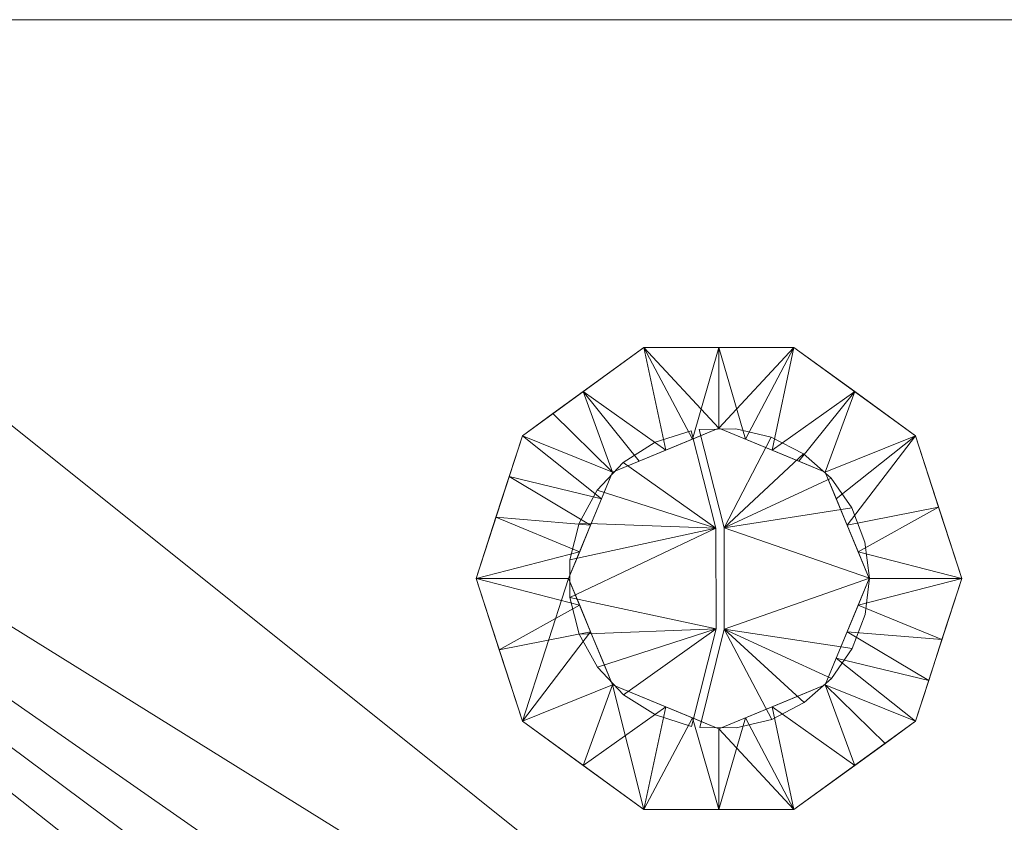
# Model space of a CAD drawing. Header units: millimetres. Extents: x -15489 to 15034, y -13406 to 13375.
# Tile 8 of 15: x -774 to -653, y -2505 to -2406. Entities that reach past the tile are written whole.
import ezdxf

# ---------------------------------------------------------------- set-up
doc = ezdxf.new("R2010")
doc.units = ezdxf.units.MM
doc.layers.add('P-SANR-FIXT', color=6, linetype='Continuous', lineweight=9)

# ---------------------------------------------------------------- blocks, each defined once
blk = doc.blocks.new('CCASC162-0200410F0_REVIT - Loven Soft Close Seat Cover-323034-_3D_')
at = {"layer": 'P-SANR-FIXT'}
mesh = blk.add_polyface(dxfattribs=at)
corners = [(208, -16, 750), (-208, -16, 750), (-208, -146, 750), (-205.88, -149.56, 750), (-199.57, -153.04, 750), (-189.2, -156.39, 750), (-174.98, -159.52, 750), (-157.2, -162.37, 750), (-136.21, -164.89, 750), (-112.45, -167.03, 750), (-86.41, -168.74, 750), (-58.6, -169.99, 750), (-29.6, -170.75, 750), (0, -171, 750), (29.6, -170.75, 750), (58.6, -169.99, 750), (86.41, -168.74, 750), (112.45, -167.03, 750), (136.21, -164.89, 750), (157.2, -162.37, 750), (174.98, -159.52, 750), (189.2, -156.39, 750), (199.57, -153.04, 750), (205.88, -149.56, 750), (208, -146, 750)]
mesh.append_faces([[corners[k] for k in face] for face in [(4, 2, 3)]], dxfattribs={"vtx0": -1})
mesh.append_faces([[corners[k] for k in face] for face in [(2, 4, 5, 6), (1, 11, 12, 13), (1, 8, 9, 10)]], dxfattribs={"vtx0": -1, "vtx3": -1})
mesh.append_faces([[corners[k] for k in face] for face in [(19, 20, 0, 18), (17, 18, 0, 16), (15, 16, 0, 14), (10, 11, 1), (7, 8, 1)]], dxfattribs={"vtx1": -1, "vtx2": -1})
mesh.append_faces([[corners[k] for k in face] for face in [(24, 0, 20, 21), (13, 14, 0, 1), (1, 2, 6, 7)]], dxfattribs={"vtx1": -1, "vtx3": -1})
mesh.append_faces([[corners[k] for k in face] for face in [(22, 23, 24, 21)]], dxfattribs={"vtx2": -1})
mesh = blk.add_polyface(dxfattribs=at)
corners = [(208, -16, 725.5), (208, -146, 725.5), (205.88, -149.56, 725.5), (199.57, -153.04, 725.5), (189.2, -156.39, 725.5), (174.98, -159.52, 725.5), (157.2, -162.37, 725.5), (136.21, -164.89, 725.5), (112.45, -167.03, 725.5), (86.41, -168.74, 725.5), (58.6, -169.99, 725.5), (29.6, -170.75, 725.5), (0, -171, 725.5), (-29.6, -170.75, 725.5), (-58.6, -169.99, 725.5), (-86.41, -168.74, 725.5), (-112.45, -167.03, 725.5), (-136.21, -164.89, 725.5), (-157.2, -162.37, 725.5), (-174.98, -159.52, 725.5), (-189.2, -156.39, 725.5), (-199.57, -153.04, 725.5), (-205.88, -149.56, 725.5), (-208, -146, 725.5), (-208, -16, 725.5)]
mesh.append_faces([[corners[k] for k in face] for face in [(3, 1, 2)]], dxfattribs={"vtx0": -1})
mesh.append_faces([[corners[k] for k in face] for face in [(1, 3, 4, 5), (0, 10, 11, 12), (0, 7, 8, 9)]], dxfattribs={"vtx0": -1, "vtx3": -1})
mesh.append_faces([[corners[k] for k in face] for face in [(18, 19, 24, 17), (16, 17, 24, 15), (14, 15, 24, 13), (9, 10, 0), (6, 7, 0)]], dxfattribs={"vtx1": -1, "vtx2": -1})
mesh.append_faces([[corners[k] for k in face] for face in [(23, 24, 19, 20), (12, 13, 24, 0), (0, 1, 5, 6)]], dxfattribs={"vtx1": -1, "vtx3": -1})
mesh.append_faces([[corners[k] for k in face] for face in [(21, 22, 23, 20)]], dxfattribs={"vtx2": -1})
mesh = blk.add_polyface(dxfattribs=at)
corners = [(208, -16, 750), (208, -16, 725.5), (-208, -16, 725.5), (-208, -16, 750)]
mesh.append_faces([[corners[k] for k in face] for face in [(0, 1, 2, 3)]])
mesh = blk.add_polyface(dxfattribs=at)
corners = [(-208, -146, 725), (-201.96, -151.98, 725), (-184.17, -157.62, 725), (-155.69, -162.58, 725), (-118.16, -166.57, 725), (-73.76, -169.38, 725), (-25.07, -170.82, 725), (25.07, -170.82, 725), (73.76, -169.38, 725), (118.16, -166.57, 725), (155.69, -162.58, 725), (184.17, -157.62, 725), (201.96, -151.98, 725), (208, -146, 725), (208, -16, 725), (-208, -16, 725)]
mesh.append_faces([[corners[k] for k in face] for face in [(7, 14, 15, 6)]], dxfattribs={"vtx0": -1, "vtx2": -1})
mesh.append_faces([[corners[k] for k in face] for face in [(15, 2, 3, 4)]], dxfattribs={"vtx0": -1, "vtx3": -1})
mesh.append_faces([[corners[k] for k in face] for face in [(13, 14, 11, 12)]], dxfattribs={"vtx1": -1})
mesh.append_faces([[corners[k] for k in face] for face in [(10, 11, 14, 9), (8, 9, 14, 7), (5, 6, 15, 4)]], dxfattribs={"vtx1": -1, "vtx2": -1})
mesh.append_faces([[corners[k] for k in face] for face in [(0, 1, 2, 15)]], dxfattribs={"vtx2": -1})
mesh = blk.add_polyface(dxfattribs=at)
corners = [(-208, -136, 420), (-208, -16, 420), (208, -16, 420), (208, -136, 420), (201.96, -141.98, 420), (184.17, -147.62, 420), (155.69, -152.58, 420), (118.16, -156.57, 420), (73.76, -159.38, 420), (25.07, -160.82, 420), (-25.07, -160.82, 420), (-73.76, -159.38, 420), (-118.16, -156.57, 420), (-155.69, -152.58, 420), (-184.17, -147.62, 420), (-201.96, -141.98, 420)]
mesh.append_faces([[corners[k] for k in face] for face in [(5, 2, 3, 4)]], dxfattribs={"vtx0": -1})
mesh.append_faces([[corners[k] for k in face] for face in [(10, 1, 9)]], dxfattribs={"vtx0": -1, "vtx1": -1})
mesh.append_faces([[corners[k] for k in face] for face in [(2, 8, 9, 1), (2, 5, 6)]], dxfattribs={"vtx0": -1, "vtx2": -1})
mesh.append_faces([[corners[k] for k in face] for face in [(2, 6, 7, 8), (1, 10, 11, 12), (1, 12, 13, 14)]], dxfattribs={"vtx0": -1, "vtx3": -1})
mesh.append_faces([[corners[k] for k in face] for face in [(14, 15, 0, 1)]], dxfattribs={"vtx3": -1})
mesh = blk.add_polyface(dxfattribs=at)
corners = [(-208, -16, 420), (-208, -16, 725), (208, -16, 725), (208, -16, 420)]
mesh.append_faces([[corners[k] for k in face] for face in [(0, 1, 2, 3)]])
mesh = blk.add_polyface(dxfattribs=at)
corners = [(208, -16, 390), (200.68, -16, 348.34), (199.93, -16, 348.34), (180.6, -16, 248.67), (150, -16, 248.67), (150, -16), (-150, -16), (-150, -16, 248.67), (-180.6, -16, 248.67), (-199.93, -16, 348.34), (-200.68, -16, 348.34), (-208, -16, 390), (-208, -16, 420), (208, -16, 420)]
mesh.append_faces([[corners[k] for k in face] for face in [(2, 13, 0, 1)]], dxfattribs={"vtx0": -1})
mesh.append_faces([[corners[k] for k in face] for face in [(13, 2, 9, 12)]], dxfattribs={"vtx0": -1, "vtx1": -1, "vtx2": -1})
mesh.append_faces([[corners[k] for k in face] for face in [(2, 3, 4, 7), (7, 8, 9, 2)]], dxfattribs={"vtx2": -1, "vtx3": -1})
mesh.append_faces([[corners[k] for k in face] for face in [(4, 5, 6, 7), (9, 10, 11, 12)]], dxfattribs={"vtx3": -1})
mesh = blk.add_polyface(dxfattribs=at)
corners = [(208, -16, 420), (-208, -16, 420), (-208, -136, 420), (-205.88, -139.56, 420), (-199.57, -143.04, 420), (-189.2, -146.39, 420), (-174.98, -149.52, 420), (-157.2, -152.37, 420), (-136.21, -154.89, 420), (-112.45, -157.03, 420), (-86.41, -158.74, 420), (-58.6, -159.99, 420), (-29.6, -160.75, 420), (0, -161, 420), (29.6, -160.75, 420), (58.6, -159.99, 420), (86.41, -158.74, 420), (112.45, -157.03, 420), (136.21, -154.89, 420), (157.2, -152.37, 420), (174.98, -149.52, 420), (189.2, -146.39, 420), (199.57, -143.04, 420), (205.88, -139.56, 420), (208, -136, 420)]
mesh.append_faces([[corners[k] for k in face] for face in [(4, 2, 3)]], dxfattribs={"vtx0": -1})
mesh.append_faces([[corners[k] for k in face] for face in [(2, 4, 5, 6), (1, 11, 12, 13), (1, 8, 9, 10)]], dxfattribs={"vtx0": -1, "vtx3": -1})
mesh.append_faces([[corners[k] for k in face] for face in [(19, 20, 0, 18), (17, 18, 0, 16), (15, 16, 0, 14), (10, 11, 1), (7, 8, 1)]], dxfattribs={"vtx1": -1, "vtx2": -1})
mesh.append_faces([[corners[k] for k in face] for face in [(24, 0, 20, 21), (13, 14, 0, 1), (1, 2, 6, 7)]], dxfattribs={"vtx1": -1, "vtx3": -1})
mesh.append_faces([[corners[k] for k in face] for face in [(22, 23, 24, 21)]], dxfattribs={"vtx2": -1})
mesh = blk.add_polyface(dxfattribs=at)
corners = [(-196.32, -256, 323.52), (-200.68, -16, 348.34), (-199.93, -16, 348.34), (-199.52, -36, 346.28), (-150, -36, 346.28), (-150, -256, 323.52), (-150, -256.57, 323.46), (-150, -257.14, 323.4), (-196.29, -257.14, 323.4), (-196.3, -256.57, 323.46), (200.68, -16, 348.34), (196.32, -256, 323.52), (196.3, -256.57, 323.46), (196.29, -257.14, 323.4), (150, -257.14, 323.4), (150, -256.57, 323.46), (150, -256, 323.52), (150, -36, 346.28), (199.52, -36, 346.28), (199.93, -16, 348.34)]
mesh.append_faces([[corners[k] for k in face] for face in [(3, 1, 2)]], dxfattribs={"vtx0": -1})
mesh.append_faces([[corners[k] for k in face] for face in [(1, 3, 0)]], dxfattribs={"vtx0": -1, "vtx1": -1})
mesh.append_faces([[corners[k] for k in face] for face in [(16, 11, 12, 15)]], dxfattribs={"vtx0": -1, "vtx2": -1})
mesh.append_faces([[corners[k] for k in face] for face in [(4, 5, 0, 3), (17, 18, 11, 16), (10, 11, 18)]], dxfattribs={"vtx1": -1, "vtx2": -1})
mesh.append_faces([[corners[k] for k in face] for face in [(5, 6, 9, 0)]], dxfattribs={"vtx1": -1, "vtx3": -1})
mesh.append_faces([[corners[k] for k in face] for face in [(18, 19, 10), (13, 14, 15, 12)]], dxfattribs={"vtx2": -1})
mesh.append_faces([[corners[k] for k in face] for face in [(6, 7, 8, 9)]], dxfattribs={"vtx3": -1})
mesh = blk.add_polyface(dxfattribs=at)
corners = [(-177.02, -22.36, 230.2), (-178.12, -18.88, 235.84), (-179.33, -16.73, 242.1), (-180.6, -16, 248.67), (-150, -16, 248.67), (-150, -16.73, 242.1), (-150, -18.88, 235.84), (-150, -22.36, 230.2), (180.6, -16, 248.67), (179.33, -16.73, 242.1), (178.12, -18.88, 235.84), (177.02, -22.36, 230.2), (150, -22.36, 230.2), (150, -18.88, 235.84), (150, -16.73, 242.1), (150, -16, 248.67)]
mesh.append_faces([[corners[k] for k in face] for face in [(9, 14, 15, 8)]], dxfattribs={"vtx0": -1})
mesh.append_faces([[corners[k] for k in face] for face in [(10, 13, 14, 9)]], dxfattribs={"vtx0": -1, "vtx2": -1})
mesh.append_faces([[corners[k] for k in face] for face in [(0, 1, 6, 7)]], dxfattribs={"vtx1": -1})
mesh.append_faces([[corners[k] for k in face] for face in [(5, 6, 1, 2)]], dxfattribs={"vtx1": -1, "vtx3": -1})
mesh.append_faces([[corners[k] for k in face] for face in [(11, 12, 13, 10)]], dxfattribs={"vtx2": -1})
mesh.append_faces([[corners[k] for k in face] for face in [(2, 3, 4, 5)]], dxfattribs={"vtx3": -1})
mesh = blk.add_polyface(dxfattribs=at)
corners = [(-150, -256), (-150, -16), (150, -16), (150, -256), (147.72, -325.46), (140.95, -392.81), (129.9, -456), (114.91, -513.12), (96.42, -562.42), (75, -602.41), (51.3, -631.88), (26.05, -649.92), (0, -656), (-26.05, -649.92), (-51.3, -631.88), (-75, -602.41), (-96.42, -562.42), (-114.91, -513.12), (-129.9, -456), (-140.95, -392.81), (-147.72, -325.46)]
mesh.append_faces([[corners[k] for k in face] for face in [(17, 7, 8, 16), (15, 9, 10, 14), (16, 8, 9, 15), (18, 6, 7, 17), (19, 5, 6, 18), (20, 4, 5, 19), (14, 10, 11, 13)]], dxfattribs={"vtx0": -1, "vtx2": -1})
mesh.append_faces([[corners[k] for k in face] for face in [(2, 3, 1), (12, 13, 11)]], dxfattribs={"vtx1": -1})
mesh.append_faces([[corners[k] for k in face] for face in [(20, 0, 4)]], dxfattribs={"vtx1": -1, "vtx2": -1})
mesh.append_faces([[corners[k] for k in face] for face in [(3, 4, 0, 1)]], dxfattribs={"vtx1": -1, "vtx3": -1})
mesh = blk.add_polyface(dxfattribs=at)
corners = [(-165.75, -67.81, 172.02), (-177.02, -22.36, 230.2), (-150, -22.36, 230.2), (-150, -67.81, 172.02), (177.02, -22.36, 230.2), (165.75, -67.81, 172.02), (150, -67.81, 172.02), (150, -22.36, 230.2)]
mesh.append_faces([[corners[k] for k in face] for face in [(2, 3, 0, 1), (7, 4, 5, 6)]])
mesh = blk.add_polyface(dxfattribs=at)
corners = [(-199.52, -36, 346.28), (-180.6, -36, 248.67), (-150, -36, 248.67), (-150, -36, 346.28), (180.6, -36, 248.67), (199.52, -36, 346.28), (150, -36, 346.28), (150, -36, 248.67)]
mesh.append_faces([[corners[k] for k in face] for face in [(1, 2, 3, 0), (4, 5, 6, 7)]])
mesh = blk.add_polyface(dxfattribs=at)
corners = [(-180.6, -36, 248.67), (-180.18, -36.24, 246.48), (-179.77, -36.96, 244.4), (-179.41, -38.12, 242.52), (-150, -38.12, 242.52), (-150, -36.96, 244.4), (-150, -36.24, 246.48), (-150, -36, 248.67), (179.41, -38.12, 242.52), (179.77, -36.96, 244.4), (180.18, -36.24, 246.48), (180.6, -36, 248.67), (150, -36, 248.67), (150, -36.24, 246.48), (150, -36.96, 244.4), (150, -38.12, 242.52)]
mesh.append_faces([[corners[k] for k in face] for face in [(1, 6, 7, 0)]], dxfattribs={"vtx0": -1})
mesh.append_faces([[corners[k] for k in face] for face in [(6, 1, 2, 5)]], dxfattribs={"vtx0": -1, "vtx2": -1})
mesh.append_faces([[corners[k] for k in face] for face in [(8, 9, 14, 15)]], dxfattribs={"vtx1": -1})
mesh.append_faces([[corners[k] for k in face] for face in [(9, 10, 13, 14)]], dxfattribs={"vtx1": -1, "vtx3": -1})
mesh.append_faces([[corners[k] for k in face] for face in [(3, 4, 5, 2)]], dxfattribs={"vtx2": -1})
mesh.append_faces([[corners[k] for k in face] for face in [(10, 11, 12, 13)]], dxfattribs={"vtx3": -1})
mesh = blk.add_polyface(dxfattribs=at)
corners = [(-179.41, -38.12, 242.52), (-168.51, -82.06, 186.28), (-150, -82.06, 186.28), (-150, -38.12, 242.52), (168.51, -82.06, 186.28), (179.41, -38.12, 242.52), (150, -38.12, 242.52), (150, -82.06, 186.28)]
mesh.append_faces([[corners[k] for k in face] for face in [(1, 2, 3, 0), (4, 5, 6, 7)]])
mesh = blk.add_polyface(dxfattribs=at)
corners = [(-150, -42.41, 90.8), (-163.55, -62.74, 160.71), (-150, -62.74, 160.71), (163.55, -62.74, 160.71), (150, -42.41, 90.8), (150, -62.74, 160.71)]
mesh.append_faces([[corners[k] for k in face] for face in [(0, 1, 2), (3, 4, 5)]])
mesh = blk.add_polyface(dxfattribs=at)
corners = [(-18.57, -85, 758), (-13.13, -71.87, 758), (0, -66.43, 758), (13.13, -71.87, 758), (18.57, -85, 758), (30, -85, 750), (24.27, -67.37, 750), (9.27, -56.47, 750), (-9.27, -56.47, 750), (-24.27, -67.37, 750), (-30, -85, 750), (-6.57, -69.15, 758), (6.57, -69.15, 758), (15.85, -78.43, 758), (27.14, -76.18, 750), (-27.55, -77.45, 750), (-15.85, -78.43, 758), (-14.49, -75.15, 758), (16.77, -61.92, 750), (-16.77, -61.92, 750), (0, -56.47, 750), (-3.28, -67.79, 758), (3.28, -67.79, 758), (14.49, -75.15, 758), (17.21, -81.72, 758), (-25.91, -72.41, 750), (-17.21, -81.72, 758), (9.85, -70.51, 758), (-20.52, -64.64, 750), (-9.85, -70.51, 758)]
mesh.append_faces([[corners[k] for k in face] for face in [(26, 10, 0)]], dxfattribs={"vtx0": -1})
mesh.append_faces([[corners[k] for k in face] for face in [(6, 13, 14), (1, 9, 17), (2, 20, 21), (10, 26, 15), (20, 22, 7), (22, 20, 2), (17, 25, 16)]], dxfattribs={"vtx0": -1, "vtx1": -1})
mesh.append_faces([[corners[k] for k in face] for face in [(1, 28, 9), (18, 12, 27), (1, 19, 28), (6, 3, 23), (8, 11, 21), (11, 8, 19), (17, 9, 25), (12, 18, 7), (16, 25, 15), (24, 5, 14), (3, 6, 18), (14, 13, 24), (19, 1, 29)]], dxfattribs={"vtx0": -1, "vtx2": -1})
mesh.append_faces([[corners[k] for k in face] for face in [(23, 13, 6), (29, 11, 19), (20, 8, 21), (22, 12, 7), (26, 16, 15), (27, 3, 18)]], dxfattribs={"vtx1": -1, "vtx2": -1})
mesh.append_faces([[corners[k] for k in face] for face in [(24, 4, 5)]], dxfattribs={"vtx2": -1})
mesh = blk.add_polyface(dxfattribs=at)
corners = [(-30, -85, 750), (-24.27, -67.37, 750), (-9.27, -56.47, 750), (9.27, -56.47, 750), (24.27, -67.37, 750), (30, -85, 750), (18.57, -85, 750), (13.13, -71.87, 750), (0, -66.43, 750), (-13.13, -71.87, 750), (-18.57, -85, 750)]
mesh.append_faces([[corners[k] for k in face] for face in [(9, 1, 2, 8)]], dxfattribs={"vtx0": -1, "vtx2": -1})
mesh.append_faces([[corners[k] for k in face] for face in [(6, 7, 4, 5)]], dxfattribs={"vtx1": -1})
mesh.append_faces([[corners[k] for k in face] for face in [(2, 3, 8)]], dxfattribs={"vtx1": -1, "vtx2": -1})
mesh.append_faces([[corners[k] for k in face] for face in [(7, 8, 3, 4)]], dxfattribs={"vtx1": -1, "vtx3": -1})
mesh.append_faces([[corners[k] for k in face] for face in [(10, 0, 1, 9)]], dxfattribs={"vtx2": -1})
mesh = blk.add_polyface(dxfattribs=at)
corners = [(-163.55, -62.74, 160.71), (-164.68, -64.89, 166.54), (-165.75, -67.81, 172.02), (-150, -67.81, 172.02), (-150, -64.89, 166.54), (-150, -62.74, 160.71), (165.75, -67.81, 172.02), (164.68, -64.89, 166.54), (163.55, -62.74, 160.71), (150, -62.74, 160.71), (150, -64.89, 166.54), (150, -67.81, 172.02)]
mesh.append_faces([[corners[k] for k in face] for face in [(10, 7, 8, 9)]], dxfattribs={"vtx0": -1})
mesh.append_faces([[corners[k] for k in face] for face in [(3, 4, 1, 2)]], dxfattribs={"vtx1": -1})
mesh.append_faces([[corners[k] for k in face] for face in [(11, 6, 7, 10)]], dxfattribs={"vtx2": -1})
mesh.append_faces([[corners[k] for k in face] for face in [(4, 5, 0, 1)]], dxfattribs={"vtx3": -1})
mesh = blk.add_polyface(dxfattribs=at)
corners = [(-18.57, -85, 750), (-13.13, -71.87, 750), (0, -66.43, 750), (13.13, -71.87, 750), (18.57, -85, 750), (18.57, -85, 758), (13.13, -71.87, 758), (0, -66.43, 758), (-13.13, -71.87, 758), (-18.57, -85, 758), (15.73, -78.14, 750), (15.85, -78.43, 758), (17.15, -81.57, 758), (6.57, -69.15, 758), (6.57, -69.15, 750), (3.28, -67.79, 750), (-15.85, -78.43, 750), (-15.85, -78.43, 758), (-14.49, -75.15, 758), (-6.57, -69.15, 750), (-6.57, -69.15, 758), (-3.28, -67.79, 758), (14.43, -75, 750), (14.49, -75.15, 758), (17.15, -81.57, 750), (9.85, -70.51, 750), (9.85, -70.51, 758), (3.28, -67.79, 758), (-17.15, -81.57, 758), (-17.21, -81.72, 750), (-14.49, -75.15, 750), (-9.85, -70.51, 758), (-9.85, -70.51, 750), (-3.28, -67.79, 750)]
mesh.append_faces([[corners[k] for k in face] for face in [(29, 9, 0)]], dxfattribs={"vtx0": -1})
mesh.append_faces([[corners[k] for k in face] for face in [(10, 23, 22), (24, 11, 10), (14, 13, 15), (20, 19, 21)]], dxfattribs={"vtx0": -1, "vtx1": -1})
mesh.append_faces([[corners[k] for k in face] for face in [(21, 19, 33, 7), (15, 13, 27, 2), (16, 17, 28), (7, 33, 2), (29, 28, 9)]], dxfattribs={"vtx0": -1, "vtx2": -1})
mesh.append_faces([[corners[k] for k in face] for face in [(5, 12, 24, 4)]], dxfattribs={"vtx1": -1})
mesh.append_faces([[corners[k] for k in face] for face in [(11, 23, 10), (27, 7, 2), (12, 11, 24), (3, 22, 6), (23, 6, 22), (29, 16, 28)]], dxfattribs={"vtx1": -1, "vtx2": -1})
mesh.append_faces([[corners[k] for k in face] for face in [(25, 3, 6, 26), (26, 13, 14, 25), (8, 18, 30, 1), (16, 30, 18, 17), (32, 19, 20, 31), (1, 32, 31, 8)]], dxfattribs={"vtx1": -1, "vtx3": -1})
mesh = blk.add_polyface(dxfattribs=at)
corners = [(-3.38, -103.26, 758), (-0.35, -91.21, 758), (-0.37, -78.79, 758), (-3.45, -66.75, 758), (-7.89, -68.18, 758), (-11.83, -70.68, 758), (-15.03, -74.08, 758), (-17.27, -78.18, 758), (-18.43, -82.7, 758), (-18.42, -87.37, 758), (-17.25, -91.89, 758), (-14.99, -95.97, 758), (-11.78, -99.36, 758), (-7.83, -101.84, 758), (-2.37, -103.42, 758), (2.14, -103.45, 758), (6.52, -102.4, 758), (10.51, -100.33, 758), (13.9, -97.35, 758), (16.46, -93.65, 758), (18.06, -89.44, 758), (18.6, -84.97, 758), (18.04, -80.5, 758), (16.43, -76.29, 758), (13.85, -72.6, 758), (10.46, -69.63, 758), (6.45, -67.57, 758), (2.07, -66.54, 758), (-2.43, -66.59, 758), (0.63, -78.74, 758), (0.65, -91.26, 758)]
mesh.append_faces([[corners[k] for k in face] for face in [(24, 29, 23)]], dxfattribs={"vtx0": -1, "vtx1": -1})
mesh.append_faces([[corners[k] for k in face] for face in [(2, 5, 6), (2, 8, 9), (30, 16, 17), (21, 29, 30)]], dxfattribs={"vtx0": -1, "vtx2": -1})
mesh.append_faces([[corners[k] for k in face] for face in [(30, 17, 18, 19), (30, 19, 20, 21), (29, 21, 22, 23)]], dxfattribs={"vtx0": -1, "vtx3": -1})
mesh.append_faces([[corners[k] for k in face] for face in [(11, 12, 1, 10), (7, 8, 2, 6), (25, 26, 29, 24)]], dxfattribs={"vtx1": -1, "vtx2": -1})
mesh.append_faces([[corners[k] for k in face] for face in [(9, 10, 1, 2)]], dxfattribs={"vtx1": -1, "vtx3": -1})
mesh.append_faces([[corners[k] for k in face] for face in [(13, 0, 1, 12), (27, 28, 29, 26)]], dxfattribs={"vtx2": -1})
mesh.append_faces([[corners[k] for k in face] for face in [(2, 3, 4, 5), (30, 14, 15, 16)]], dxfattribs={"vtx3": -1})
mesh = blk.add_polyface(dxfattribs=at)
corners = [(-3.38, -103.26, 750), (-7.83, -101.84, 750), (-11.78, -99.36, 750), (-14.99, -95.97, 750), (-17.25, -91.89, 750), (-18.42, -87.37, 750), (-18.43, -82.7, 750), (-17.27, -78.18, 750), (-15.03, -74.08, 750), (-11.83, -70.68, 750), (-7.89, -68.18, 750), (-3.45, -66.75, 750), (-0.37, -78.79, 750), (-0.35, -91.21, 750), (-2.37, -103.42, 750), (0.65, -91.26, 750), (0.63, -78.74, 750), (-2.43, -66.59, 750), (2.07, -66.54, 750), (6.45, -67.57, 750), (10.46, -69.63, 750), (13.85, -72.6, 750), (16.43, -76.29, 750), (18.04, -80.5, 750), (18.6, -84.97, 750), (18.06, -89.44, 750), (16.46, -93.65, 750), (13.9, -97.35, 750), (10.51, -100.33, 750), (6.52, -102.4, 750), (2.14, -103.45, 750)]
mesh.append_faces([[corners[k] for k in face] for face in [(13, 5, 12), (27, 15, 26)]], dxfattribs={"vtx0": -1, "vtx1": -1})
mesh.append_faces([[corners[k] for k in face] for face in [(16, 19, 20), (24, 15, 16)]], dxfattribs={"vtx0": -1, "vtx2": -1})
mesh.append_faces([[corners[k] for k in face] for face in [(16, 20, 21, 22), (16, 22, 23, 24), (15, 24, 25, 26)]], dxfattribs={"vtx0": -1, "vtx3": -1})
mesh.append_faces([[corners[k] for k in face] for face in [(8, 9, 12, 7), (6, 7, 12, 5), (4, 5, 13, 3), (2, 3, 13), (28, 29, 15, 27)]], dxfattribs={"vtx1": -1, "vtx2": -1})
mesh.append_faces([[corners[k] for k in face] for face in [(10, 11, 12, 9), (30, 14, 15, 29)]], dxfattribs={"vtx2": -1})
mesh.append_faces([[corners[k] for k in face] for face in [(13, 0, 1, 2), (16, 17, 18, 19)]], dxfattribs={"vtx3": -1})
mesh = blk.add_polyface(dxfattribs=at)
corners = [(-3.38, -103.26, 758), (-7.83, -101.84, 758), (-11.78, -99.36, 758), (-14.99, -95.97, 758), (-17.25, -91.89, 758), (-18.42, -87.37, 758), (-18.43, -82.7, 758), (-17.27, -78.18, 758), (-15.03, -74.08, 758), (-11.83, -70.68, 758), (-7.89, -68.18, 758), (-3.45, -66.75, 758), (-3.45, -66.75, 750), (-7.89, -68.18, 750), (-11.83, -70.68, 750), (-15.03, -74.08, 750), (-17.27, -78.18, 750), (-18.43, -82.7, 750), (-18.42, -87.37, 750), (-17.25, -91.89, 750), (-14.99, -95.97, 750), (-11.78, -99.36, 750), (-7.83, -101.84, 750), (-3.38, -103.26, 750)]
mesh.append_faces([[corners[k] for k in face] for face in [(12, 13, 10, 11)]], dxfattribs={"vtx1": -1})
mesh.append_faces([[corners[k] for k in face] for face in [(13, 14, 9, 10), (15, 16, 7, 8), (14, 15, 8, 9), (16, 17, 6, 7), (5, 6, 17, 18), (18, 19, 4, 5), (19, 20, 3, 4), (21, 22, 1, 2), (20, 21, 2, 3)]], dxfattribs={"vtx1": -1, "vtx3": -1})
mesh.append_faces([[corners[k] for k in face] for face in [(22, 23, 0, 1)]], dxfattribs={"vtx3": -1})
mesh = blk.add_polyface(dxfattribs=at)
corners = [(-3.45, -66.75, 758), (-0.37, -78.79, 758), (-0.35, -91.21, 758), (-3.38, -103.26, 758), (-3.38, -103.26, 750), (-0.35, -91.21, 750), (-0.37, -78.79, 750), (-3.45, -66.75, 750)]
mesh.append_faces([[corners[k] for k in face] for face in [(4, 5, 2, 3)]], dxfattribs={"vtx1": -1})
mesh.append_faces([[corners[k] for k in face] for face in [(1, 2, 5, 6)]], dxfattribs={"vtx1": -1, "vtx3": -1})
mesh.append_faces([[corners[k] for k in face] for face in [(6, 7, 0, 1)]], dxfattribs={"vtx3": -1})
mesh = blk.add_polyface(dxfattribs=at)
corners = [(-2.43, -66.59, 758), (2.07, -66.54, 758), (6.45, -67.57, 758), (10.46, -69.63, 758), (13.85, -72.6, 758), (16.43, -76.29, 758), (18.04, -80.5, 758), (18.6, -84.97, 758), (18.06, -89.44, 758), (16.46, -93.65, 758), (13.9, -97.35, 758), (10.51, -100.33, 758), (6.52, -102.4, 758), (2.14, -103.45, 758), (-2.37, -103.42, 758), (-2.37, -103.42, 750), (2.14, -103.45, 750), (6.52, -102.4, 750), (10.51, -100.33, 750), (13.9, -97.35, 750), (16.46, -93.65, 750), (18.06, -89.44, 750), (18.6, -84.97, 750), (18.04, -80.5, 750), (16.43, -76.29, 750), (13.85, -72.6, 750), (10.46, -69.63, 750), (6.45, -67.57, 750), (2.07, -66.54, 750), (-2.43, -66.59, 750)]
mesh.append_faces([[corners[k] for k in face] for face in [(15, 16, 13, 14)]], dxfattribs={"vtx1": -1})
mesh.append_faces([[corners[k] for k in face] for face in [(16, 17, 12, 13), (19, 20, 9, 10), (18, 19, 10, 11), (17, 18, 11, 12), (20, 21, 8, 9), (7, 8, 21, 22), (23, 24, 5, 6), (24, 25, 4, 5), (27, 28, 1, 2), (26, 27, 2, 3), (25, 26, 3, 4), (22, 23, 6, 7)]], dxfattribs={"vtx1": -1, "vtx3": -1})
mesh.append_faces([[corners[k] for k in face] for face in [(28, 29, 0, 1)]], dxfattribs={"vtx3": -1})
mesh = blk.add_polyface(dxfattribs=at)
corners = [(-2.37, -103.42, 758), (0.65, -91.26, 758), (0.63, -78.74, 758), (-2.43, -66.59, 758), (-2.43, -66.59, 750), (0.63, -78.74, 750), (0.65, -91.26, 750), (-2.37, -103.42, 750)]
mesh.append_faces([[corners[k] for k in face] for face in [(0, 1, 6, 7)]], dxfattribs={"vtx1": -1})
mesh.append_faces([[corners[k] for k in face] for face in [(1, 2, 5, 6)]], dxfattribs={"vtx1": -1, "vtx3": -1})
mesh.append_faces([[corners[k] for k in face] for face in [(2, 3, 4, 5)]], dxfattribs={"vtx3": -1})
mesh = blk.add_polyface(dxfattribs=at)
corners = [(-168.51, -82.06, 186.28), (-169.14, -88.35, 189.55), (-169.58, -95.07, 191.8), (-150, -95.07, 191.8), (-150, -88.35, 189.55), (-150, -82.06, 186.28), (169.58, -95.07, 191.8), (169.14, -88.35, 189.55), (168.51, -82.06, 186.28), (150, -82.06, 186.28), (150, -88.35, 189.55), (150, -95.07, 191.8)]
mesh.append_faces([[corners[k] for k in face] for face in [(10, 7, 8, 9)]], dxfattribs={"vtx0": -1})
mesh.append_faces([[corners[k] for k in face] for face in [(3, 4, 1, 2)]], dxfattribs={"vtx1": -1})
mesh.append_faces([[corners[k] for k in face] for face in [(11, 6, 7, 10)]], dxfattribs={"vtx2": -1})
mesh.append_faces([[corners[k] for k in face] for face in [(4, 5, 0, 1)]], dxfattribs={"vtx3": -1})
mesh = blk.add_polyface(dxfattribs=at)
corners = [(18.57, -85, 758), (13.13, -98.13, 758), (0, -103.57, 758), (-13.13, -98.13, 758), (-18.57, -85, 758), (-30, -85, 750), (-24.27, -102.63, 750), (-9.27, -113.53, 750), (9.27, -113.53, 750), (24.27, -102.63, 750), (30, -85, 750), (6.57, -100.85, 758), (-6.57, -100.85, 758), (-15.85, -91.57, 758), (-27.14, -93.82, 750), (27.55, -92.55, 750), (15.85, -91.57, 758), (14.49, -94.85, 758), (-16.77, -108.08, 750), (16.77, -108.08, 750), (0, -113.53, 750), (3.28, -102.21, 758), (-3.28, -102.21, 758), (-14.49, -94.85, 758), (-17.21, -88.28, 758), (25.91, -97.59, 750), (17.21, -88.28, 758), (-9.85, -99.49, 758), (20.52, -105.36, 750), (9.85, -99.49, 758)]
mesh.append_faces([[corners[k] for k in face] for face in [(26, 10, 0)]], dxfattribs={"vtx0": -1})
mesh.append_faces([[corners[k] for k in face] for face in [(6, 13, 14), (1, 9, 17), (2, 20, 21), (10, 26, 15), (20, 22, 7), (22, 20, 2), (17, 25, 16)]], dxfattribs={"vtx0": -1, "vtx1": -1})
mesh.append_faces([[corners[k] for k in face] for face in [(1, 28, 9), (1, 19, 28), (8, 11, 21), (11, 8, 19), (17, 9, 25), (12, 18, 7), (16, 25, 15), (24, 5, 14), (3, 6, 18), (14, 13, 24)]], dxfattribs={"vtx0": -1, "vtx2": -1})
mesh.append_faces([[corners[k] for k in face] for face in [(18, 12, 27, 3)]], dxfattribs={"vtx0": -1, "vtx3": -1})
mesh.append_faces([[corners[k] for k in face] for face in [(23, 13, 6, 3), (29, 11, 19, 1), (20, 8, 21), (22, 12, 7), (26, 16, 15)]], dxfattribs={"vtx1": -1, "vtx2": -1})
mesh.append_faces([[corners[k] for k in face] for face in [(24, 4, 5)]], dxfattribs={"vtx2": -1})
mesh = blk.add_polyface(dxfattribs=at)
corners = [(30, -85, 750), (24.27, -102.63, 750), (9.27, -113.53, 750), (-9.27, -113.53, 750), (-24.27, -102.63, 750), (-30, -85, 750), (-18.57, -85, 750), (-13.13, -98.13, 750), (0, -103.57, 750), (13.13, -98.13, 750), (18.57, -85, 750)]
mesh.append_faces([[corners[k] for k in face] for face in [(1, 9, 10, 0)]], dxfattribs={"vtx0": -1})
mesh.append_faces([[corners[k] for k in face] for face in [(7, 3, 4, 6), (3, 7, 8, 2), (2, 8, 9, 1)]], dxfattribs={"vtx0": -1, "vtx2": -1})
mesh.append_faces([[corners[k] for k in face] for face in [(5, 6, 4)]], dxfattribs={"vtx1": -1})
mesh = blk.add_polyface(dxfattribs=at)
corners = [(18.57, -85, 750), (13.13, -98.13, 750), (0, -103.57, 750), (-13.13, -98.13, 750), (-18.57, -85, 750), (-18.57, -85, 758), (-13.13, -98.13, 758), (0, -103.57, 758), (13.13, -98.13, 758), (18.57, -85, 758), (-15.73, -91.86, 750), (-15.85, -91.57, 758), (-17.15, -88.43, 758), (-6.57, -100.85, 758), (-6.57, -100.85, 750), (-3.28, -102.21, 750), (15.85, -91.57, 750), (15.85, -91.57, 758), (14.49, -94.85, 758), (6.57, -100.85, 750), (6.57, -100.85, 758), (3.28, -102.21, 758), (-14.43, -95, 750), (-14.49, -94.85, 758), (-17.15, -88.43, 750), (-9.85, -99.49, 750), (-9.85, -99.49, 758), (-3.28, -102.21, 758), (17.15, -88.43, 758), (17.21, -88.28, 750), (14.49, -94.85, 750), (9.85, -99.49, 758), (9.85, -99.49, 750), (3.28, -102.21, 750)]
mesh.append_faces([[corners[k] for k in face] for face in [(29, 9, 0)]], dxfattribs={"vtx0": -1})
mesh.append_faces([[corners[k] for k in face] for face in [(10, 23, 22), (24, 11, 10), (17, 16, 18)]], dxfattribs={"vtx0": -1, "vtx1": -1})
mesh.append_faces([[corners[k] for k in face] for face in [(30, 8, 18, 16), (16, 17, 28), (8, 30, 1), (29, 28, 9)]], dxfattribs={"vtx0": -1, "vtx2": -1})
mesh.append_faces([[corners[k] for k in face] for face in [(5, 12, 24, 4)]], dxfattribs={"vtx1": -1})
mesh.append_faces([[corners[k] for k in face] for face in [(11, 23, 10), (12, 11, 24), (3, 22, 6), (23, 6, 22), (29, 16, 28)]], dxfattribs={"vtx1": -1, "vtx2": -1})
mesh.append_faces([[corners[k] for k in face] for face in [(19, 33, 21, 20), (25, 3, 6, 26), (27, 7, 2, 15), (26, 13, 14, 25), (13, 27, 15, 14), (33, 2, 7, 21), (32, 19, 20, 31), (1, 32, 31, 8)]], dxfattribs={"vtx1": -1, "vtx3": -1})
mesh = blk.add_polyface(dxfattribs=at)
corners = [(-169.58, -95.07, 191.8), (-179.86, -307.69, 244.82), (-148.74, -307.69, 244.82), (-149.69, -281.85, 238.38), (-150, -256, 231.93), (-150, -95.07, 191.8), (179.86, -307.69, 244.82), (169.58, -95.07, 191.8), (150, -95.07, 191.8), (150, -256, 231.93), (149.69, -281.85, 238.38), (148.74, -307.69, 244.82)]
mesh.append_faces([[corners[k] for k in face] for face in [(0, 4, 5), (9, 7, 8)]], dxfattribs={"vtx0": -1})
mesh.append_faces([[corners[k] for k in face] for face in [(9, 6, 7)]], dxfattribs={"vtx0": -1, "vtx2": -1})
mesh.append_faces([[corners[k] for k in face] for face in [(2, 3, 1)]], dxfattribs={"vtx1": -1})
mesh.append_faces([[corners[k] for k in face] for face in [(3, 4, 1), (0, 1, 4), (9, 10, 6)]], dxfattribs={"vtx1": -1, "vtx2": -1})
mesh.append_faces([[corners[k] for k in face] for face in [(10, 11, 6)]], dxfattribs={"vtx2": -1})

msp = doc.modelspace()

# ---------------------------------------------------------------- block references
at = {"layer": 'P-SANR-FIXT'}
msp.add_blockref('CCASC162-0200410F0_REVIT - Loven Soft Close Seat Cover-323034-_3D_', (-687.87, -2390.12), dxfattribs=at)

doc.saveas('drawing.dxf')
